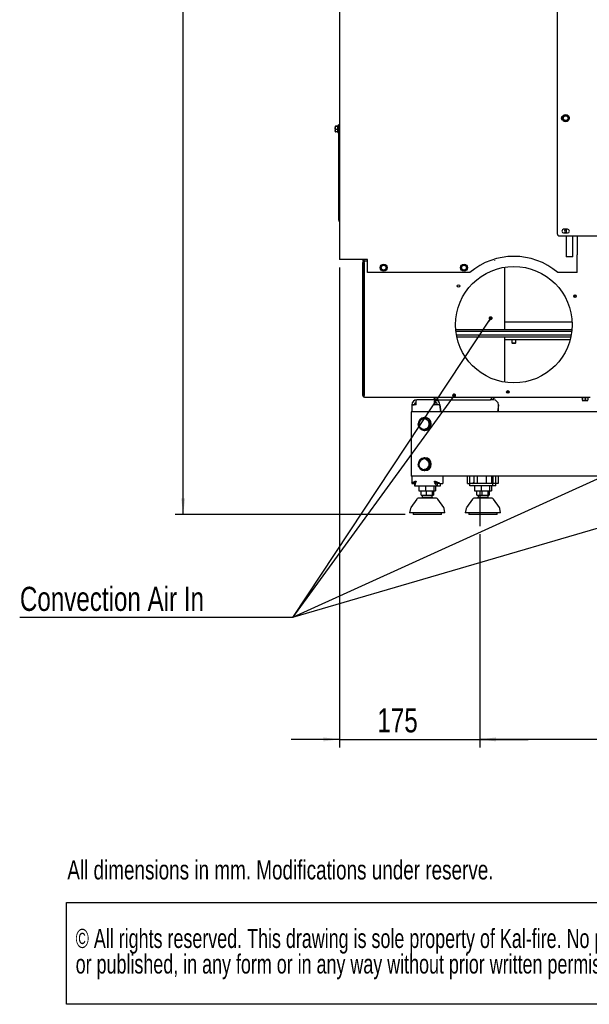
# Paper-space layout 'achteraanzicht' of a CAD drawing. Header units: millimetres. Extents: x 15 to 204, y 7 to 289.
# Tile 1 of 8: x 15 to 86, y 7 to 129. Entities that reach past the tile are written whole.
import ezdxf

# ---------------------------------------------------------------- set-up
doc = ezdxf.new("R2010")
doc.units = ezdxf.units.MM
doc.layers.add('MATEN', color=7, linetype='Continuous')
doc.layers.add('SLD-0', color=179, linetype='Continuous')
doc.styles.add('SLDTEXTSTYLE0', font='TXT', dxfattribs={"width": 0.738397})
doc.styles.add('SLDTEXTSTYLE1', font='TXT', dxfattribs={"width": 0.7})
doc.styles.add('SLDTEXTSTYLE4', font='TXT', dxfattribs={"width": 0.75})
doc.dimstyles.new('SLDDIMSTYLE2', dxfattribs={"dimtxt": 3, "dimasz": 2, "dimexe": 0, "dimexo": 0.0625, "dimgap": 0.75, "dimtad": 1, "dimdec": 0, "dimlfac": 10, "dimrnd": 1e-09, "dimzin": 12, "dimdsep": 46, "dimtxsty": 'SLDTEXTSTYLE4', "dimsah": 1, "dimcen": 0.09, "dimadec": 0, "dimazin": 3, "dimtfac": 1, "dimtofl": 0, "dimtmove": 0, "dimatfit": 3, "dimfxl": 0, "dimfrac": 2, "dimtolj": 1, "dimtzin": 12, "dimarcsym": 0})
doc.dimstyles.new('SLDDIMSTYLE3', dxfattribs={"dimtxt": 3, "dimasz": 2, "dimexe": 0, "dimexo": 0.0625, "dimgap": 0.75, "dimtad": 1, "dimdec": 0, "dimlfac": 10, "dimrnd": 1e-09, "dimzin": 12, "dimdsep": 46, "dimtxsty": 'SLDTEXTSTYLE4', "dimsah": 1, "dimcen": 0.09, "dimadec": 0, "dimazin": 3, "dimtfac": 1, "dimtmove": 0, "dimatfit": 0, "dimfxl": 0, "dimfrac": 2, "dimtolj": 1, "dimtzin": 12, "dimarcsym": 0})
doc.dimstyles.new('SLDDIMSTYLE6', dxfattribs={"dimtxt": 0.18, "dimasz": 0.5, "dimexe": 0, "dimexo": 0.0625, "dimgap": 0, "dimtad": 0, "dimtih": 1, "dimtoh": 1, "dimdec": 0, "dimrnd": 1e-09, "dimzin": 0, "dimdsep": 46, "dimtxsty": 'Standard', "dimblk1": 'DOT', "dimblk2": 'DOT', "dimsah": 1, "dimcen": 0.09, "dimadec": 0, "dimazin": 0, "dimtfac": 0.5, "dimtdec": 0, "dimtofl": 0, "dimtmove": 0, "dimatfit": 3, "dimldrblk": 'DOT', "dimfxl": 0, "dimfrac": 2, "dimtolj": 1, "dimtzin": 0, "dimarcsym": 0})

# ---------------------------------------------------------------- blocks, each defined once
blk = doc.blocks.new('SW_NOTE_11')
at = {"layer": 'MATEN', "color": 0}
for p, q in [((-0.09, -6.32), (-0.09, 6.37)), ((-0.09, 6.37), (174.32, 6.37)), ((174.32, 6.37), (174.32, -6.32)), ((174.32, -6.32), (-0.09, -6.32))]:
    blk.add_line(p, q, dxfattribs=at)
at = {"layer": 'MATEN', "color": 0, "attachment_point": 1, "style": 'SLDTEXTSTYLE1'}
for s, insert, char_height in [('© All rights reserved. This drawing is sole property of Kal-fire. No part of this drawing may be reproduced,', (1.04, 3.07), 2.38125), ('or published, in any form or in any way without prior written permission from Kal-fire.', (1.04, -0.11), 2.3813)]:
    blk.add_mtext(s, dxfattribs=dict(at, insert=insert, char_height=char_height))
blk = doc.blocks.new('_D_66')
at = {"layer": 'MATEN'}
for p, q in [((72.6, 65.01), (72.6, 38.48)), ((140.95, 65.13), (140.95, 38.48)), ((140.95, 39.48), (72.6, 39.48))]:
    blk.add_line(p, q, dxfattribs=at)
for points in [[(72.6, 39.48), (74.6, 39.23), (74.6, 39.73)], [(140.95, 39.48), (138.95, 39.73), (138.95, 39.23)]]:
    blk.add_solid(points, dxfattribs=at)
at = {"layer": 'MATEN', "insert": (102.25, 43.35), "char_height": 3, "attachment_point": 1, "style": 'SLDTEXTSTYLE4'}
blk.add_mtext('684', dxfattribs=at)
blk = doc.blocks.new('_D_67')
at = {"layer": 'MATEN'}
for p, q in [((55.13, 98.19), (55.13, 38.48)), ((72.6, 65.01), (72.6, 38.48)), ((55.13, 39.48), (49.13, 39.48)), ((55.13, 39.48), (72.6, 39.48)), ((72.6, 39.48), (78.6, 39.48))]:
    blk.add_line(p, q, dxfattribs=at)
for points in [[(55.13, 39.48), (53.13, 39.73), (53.13, 39.23)], [(72.6, 39.48), (74.6, 39.23), (74.6, 39.73)]]:
    blk.add_solid(points, dxfattribs=at)
at = {"layer": 'MATEN', "insert": (59.85, 43.35), "char_height": 3, "attachment_point": 1, "style": 'SLDTEXTSTYLE4'}
blk.add_mtext('175', dxfattribs=at)
blk = doc.blocks.new('_D_69')
at = {"layer": 'MATEN'}
for p, q in [((90.53, 229.03), (34.67, 229.03)), ((35.67, 67.48), (35.67, 229.03)), ((63.31, 67.48), (34.67, 67.48))]:
    blk.add_line(p, q, dxfattribs=at)
for points in [[(35.67, 229.03), (35.42, 227.03), (35.92, 227.03)], [(35.67, 67.48), (35.92, 69.48), (35.42, 69.48)]]:
    blk.add_solid(points, dxfattribs=at)
at = {"layer": 'MATEN', "char_height": 3, "attachment_point": 1, "rotation": 90, "style": 'SLDTEXTSTYLE4'}
for s, insert in [('- 1666', (31.8, 155.33)), ('1616', (31.8, 145.36))]:
    blk.add_mtext(s, dxfattribs=dict(at, insert=insert))
blk = doc.blocks.new('_DOT')
at = {"color": 0, "linetype": 'ByBlock', "lineweight": -2}
blk.add_line((-0.5, 0), (-1, 0), dxfattribs=at)
at = {"color": 0, "linetype": 'ByBlock', "const_width": 0.5}
blk.add_lwpolyline([(-0.25, 0, 1), (0.25, 0, 1)], format="xyb", close=True, dxfattribs=at)

psp = doc.layouts.new('achteraanzicht')

# ---------------------------------------------------------------- linework, layer by layer
at = {"color": 7, "linetype": 'Continuous', "lineweight": 25}
for p, q in [((55.13, 223.89), (55.13, 99.19)), ((82.23, 143.39), (82.23, 102.44)), ((82.97, 116.96), (82.87, 116.79)), ((82.87, 116.79), (82.97, 116.61)), ((83.07, 117.14), (82.97, 116.96)), ((82.97, 116.61), (83.07, 116.44)), ((83.28, 117.14), (83.07, 117.14)), ((83.07, 116.44), (83.28, 116.44)), ((83.58, 116.96), (83.48, 117.14)), ((83.48, 116.44), (83.58, 116.61)), ((83.68, 116.79), (83.58, 116.96)), ((83.58, 116.61), (83.68, 116.79)), ((54.6, 115.79), (54.62, 115.81)), ((54.62, 115.76), (54.6, 115.79)), ((54.6, 115.79), (54.6, 115.57)), ((54.6, 115.57), (54.62, 115.76)), ((54.6, 115.57), (54.6, 115.23)), ((54.6, 115.23), (54.62, 115.39)), ((54.62, 115.07), (54.6, 115.23)), ((54.6, 115.23), (54.6, 115.09)), ((54.93, 115.81), (54.62, 115.81)), ((54.93, 115.76), (54.62, 115.76)), ((54.93, 115.39), (54.62, 115.39)), ((55.03, 115.88), (54.93, 115.88)), ((54.93, 115), (54.93, 115.88)), ((55.03, 115.69), (55.03, 115.99)), ((55.03, 115.99), (55.13, 115.99)), ((55.03, 104.39), (55.03, 115.69)), ((54.6, 115.09), (54.62, 115.07)), ((54.93, 115.07), (54.62, 115.07)), ((54.93, 115), (55.03, 115)), ((55.03, 104.09), (55.03, 104.39)), ((55.03, 104.09), (55.13, 104.09)), ((55.13, 103.89), (55.08, 103.97)), ((83.53, 102.96), (83.03, 102.96)), ((83.36, 102.96), (83.36, 102.51)), ((82.53, 102.14), (131.13, 102.14)), ((83.03, 102.51), (83.53, 102.51)), ((83.36, 102.14), (83.36, 99.54)), ((84.16, 99.54), (84.16, 102.14)), ((84.73, 102.14), (84.73, 99.79)), ((83.37, 99.54), (83.36, 99.54)), ((84.16, 99.54), (83.37, 99.54)), ((84.16, 99.54), (84.16, 99.54)), ((84.73, 97.59), (84.73, 99.79)), ((55.33, 99.19), (55.13, 99.19)), ((58.63, 99.19), (55.33, 99.19)), ((58.03, 98.84), (58.13, 98.84)), ((58.03, 82.29), (58.03, 98.84)), ((58.04, 99.04), (58.63, 99.04)), ((58.13, 82.29), (58.13, 98.84)), ((58.13, 82.29), (58.13, 98.84)), ((58.13, 98.84), (58.15, 98.84)), ((58.15, 99.17), (58.15, 99.19)), ((58.15, 99.02), (58.15, 99.04)), ((58.15, 93.28), (58.15, 98.9)), ((58.2, 98.84), (58.2, 82.29)), ((58.23, 99.04), (58.23, 98.94)), ((58.63, 97.59), (58.63, 99.19)), ((60.32, 98.36), (60.22, 98.19)), ((60.22, 98.19), (60.32, 98.01)), ((60.42, 98.54), (60.32, 98.36)), ((60.63, 98.54), (60.42, 98.54)), ((60.93, 98.36), (60.83, 98.54)), ((61.03, 98.19), (60.93, 98.36)), ((60.93, 98.01), (61.03, 98.19)), ((70.32, 98.36), (70.22, 98.19)), ((70.22, 98.19), (70.32, 98.01)), ((70.42, 98.54), (70.32, 98.36)), ((70.63, 98.54), (70.42, 98.54)), ((70.93, 98.36), (70.83, 98.54)), ((71.03, 98.19), (70.93, 98.36)), ((70.93, 98.01), (71.03, 98.19)), ((74.42, 99.08), (74.42, 99.05)), ((75.7, 90.49), (75.7, 98.25)), ((71.35, 97.59), (58.63, 97.59)), ((60.32, 98.01), (60.42, 97.84)), ((60.42, 97.84), (60.63, 97.84)), ((60.83, 97.84), (60.93, 98.01)), ((70.32, 98.01), (70.42, 97.84)), ((70.42, 97.84), (70.63, 97.84)), ((70.83, 97.84), (70.93, 98.01)), ((84.73, 97.59), (82.3, 97.59)), ((84.43, 94.48), (84.43, 94.8)), ((58.15, 92.98), (58.15, 93.28)), ((58.2, 92.98), (58.15, 92.98)), ((58.15, 92.68), (58.15, 92.98)), ((58.15, 92.68), (58.15, 92.08)), ((58.15, 91.79), (58.15, 92.08)), ((58.15, 91.79), (58.15, 90.66)), ((75.7, 91.43), (84.07, 91.43)), ((58.15, 90.38), (58.15, 90.66)), ((58.15, 90.38), (58.15, 89.78)), ((58.15, 89.48), (58.15, 89.78)), ((58.15, 89.48), (58.2, 89.48)), ((58.15, 89.18), (58.15, 89.48)), ((69.6, 90.49), (84.05, 90.49)), ((69.62, 90.3), (84.03, 90.3)), ((69.62, 90.29), (84.03, 90.29)), ((69.68, 89.84), (83.97, 89.84)), ((69.69, 89.84), (83.97, 89.84)), ((69.74, 89.57), (83.92, 89.57)), ((69.74, 89.57), (83.92, 89.57)), ((75.7, 83.93), (75.7, 89.57)), ((58.15, 85.03), (58.15, 89.18)), ((75.7, 89.23), (83.83, 89.23)), ((76.58, 89.23), (76.58, 88.83)), ((76.58, 88.83), (76.61, 88.79)), ((76.58, 88.83), (77.07, 88.83)), ((76.61, 88.79), (77.03, 88.79)), ((77.03, 88.79), (77.04, 88.79)), ((77.04, 88.79), (77.08, 88.83)), ((77.07, 88.83), (77.08, 88.83)), ((77.08, 88.83), (77.08, 89.23)), ((58.15, 84.73), (58.15, 85.03)), ((58.2, 84.73), (58.15, 84.73)), ((58.13, 82.29), (58.03, 82.29)), ((58.13, 82.29), (58.15, 82.22)), ((75.95, 82.65), (76.01, 82.65)), ((75.96, 82.8), (76.23, 82.8)), ((76.01, 82.65), (76.07, 82.65)), ((76.07, 82.65), (76.07, 82.65)), ((76.21, 82.69), (76.18, 82.69)), ((76.2, 82.69), (76.2, 82.68)), ((58.23, 82.09), (86.33, 82.09)), ((64.14, 81.13), (64.44, 81.13)), ((64.14, 81.11), (64.14, 80.23)), ((67.02, 81.73), (64.74, 81.73)), ((66.94, 81.13), (66.98, 81.13)), ((67.02, 81.73), (67.02, 81.43)), ((67.4, 81.73), (67.02, 81.73)), ((67.4, 81.73), (73.9, 81.73)), ((67.61, 81.13), (67.73, 80.23)), ((67.73, 80.23), (67.61, 81.11)), ((74.31, 81.73), (73.9, 81.73)), ((74.91, 81.13), (74.79, 80.23)), ((74.91, 81.06), (74.8, 80.23)), ((74.9, 81.06), (74.91, 81.06)), ((74.91, 80.23), (74.91, 81.06)), ((85.25, 82.09), (85.25, 81.99)), ((85.69, 81.99), (85.25, 81.99)), ((85.34, 81.99), (85.34, 81.68)), ((85.51, 81.66), (85.34, 81.68)), ((85.34, 81.66), (85.51, 81.66)), ((85.69, 81.68), (85.51, 81.66)), ((85.51, 81.66), (85.86, 81.66)), ((86.13, 81.99), (85.69, 81.99)), ((85.69, 81.99), (85.69, 81.68)), ((85.86, 81.66), (85.69, 81.68)), ((86.04, 81.68), (85.86, 81.66)), ((85.86, 81.66), (86.04, 81.66)), ((86.04, 81.99), (86.04, 81.68)), ((86.13, 81.99), (86.13, 82.09)), ((64.03, 80.23), (64.03, 72.23)), ((67.47, 80.23), (64.03, 80.23)), ((67.53, 80.23), (67.47, 80.23)), ((146.12, 80.23), (67.53, 80.23)), ((65.08, 79.19), (65.41, 79.33)), ((65.75, 79.53), (65.73, 79.53)), ((65.77, 79.47), (66.05, 79.24)), ((65.83, 79.47), (65.77, 79.47)), ((65.83, 79.47), (66.42, 79.02)), ((66.42, 79.02), (66.32, 78.27)), ((66.42, 79.02), (66.36, 79.02)), ((65.57, 77.98), (65.27, 78.21)), ((65.63, 77.98), (65.57, 77.98)), ((66.32, 78.27), (65.63, 77.98)), ((65.73, 77.93), (65.75, 77.93)), ((66.26, 78.27), (65.91, 78.13)), ((66.32, 78.27), (66.26, 78.27)), ((65.08, 74.19), (65.41, 74.33)), ((65.75, 74.53), (65.73, 74.53)), ((65.77, 74.47), (66.05, 74.24)), ((65.83, 74.47), (65.77, 74.47)), ((65.83, 74.47), (66.42, 74.02)), ((66.42, 74.02), (66.32, 73.27)), ((66.42, 74.02), (66.36, 74.02)), ((65.57, 72.98), (65.27, 73.21)), ((65.63, 72.98), (65.57, 72.98)), ((66.32, 73.27), (65.63, 72.98)), ((65.73, 72.93), (65.75, 72.93)), ((66.26, 73.27), (65.91, 73.13)), ((66.32, 73.27), (66.26, 73.27)), ((67.47, 72.23), (64.03, 72.23)), ((64.14, 72.23), (64.14, 71.36)), ((64.14, 71.34), (64.44, 71.34)), ((64.44, 71.34), (64.46, 71.34)), ((64.45, 71.33), (64.45, 71.03)), ((67.15, 71.41), (67.15, 71.52)), ((67.61, 71.34), (67.31, 71.34)), ((67.31, 71.03), (67.31, 71.33)), ((67.53, 72.23), (67.47, 72.23)), ((146.12, 72.23), (67.53, 72.23)), ((67.61, 71.34), (67.99, 71.34)), ((67.63, 71.33), (67.69, 71.33)), ((67.69, 71.03), (67.69, 71.33)), ((67.99, 72.23), (67.99, 71.34)), ((71.06, 71.34), (71.06, 72.23)), ((71.06, 71.34), (71.36, 71.34)), ((71.36, 71.34), (71.36, 72.23)), ((71.74, 71.34), (71.36, 71.34)), ((71.36, 71.03), (71.36, 71.33)), ((74.22, 71.33), (71.36, 71.33)), ((71.9, 71.33), (71.9, 72.23)), ((72.32, 71.33), (72.32, 72.23)), ((73.41, 71.33), (73.41, 72.23)), ((74.08, 71.33), (74.08, 72.23)), ((74.22, 71.03), (74.22, 71.33)), ((74.6, 71.33), (74.22, 71.33)), ((74.23, 72.23), (74.23, 71.34)), ((74.53, 71.34), (74.23, 71.34)), ((74.53, 72.23), (74.53, 71.34)), ((74.91, 71.34), (74.53, 71.34)), ((74.59, 71.34), (74.6, 71.33)), ((74.6, 71.03), (74.6, 71.33)), ((74.91, 71.34), (74.9, 71.36)), ((74.91, 71.36), (74.91, 72.23)), ((64.45, 71.03), (67.31, 71.03)), ((65.02, 71.03), (65.02, 70.43)), ((65.02, 70.43), (65.85, 70.43)), ((65.29, 69.88), (65.29, 70.38)), ((65.9, 70.38), (65.29, 70.38)), ((65.29, 69.88), (65.9, 69.88)), ((65.43, 69.88), (65.43, 69.59)), ((65.46, 70.43), (65.46, 70.38)), ((65.85, 71.03), (65.85, 70.43)), ((65.85, 70.43), (66.88, 70.43)), ((65.9, 70.38), (65.9, 69.88)), ((66.67, 70.38), (65.9, 70.38)), ((65.9, 69.88), (66.67, 69.88)), ((66.66, 70.38), (66.66, 70.43)), ((66.67, 70.38), (66.67, 69.88)), ((66.83, 70.38), (66.67, 70.38)), ((66.67, 69.88), (66.83, 69.88)), ((66.68, 69.59), (66.68, 69.88)), ((66.83, 70.38), (66.83, 69.88)), ((66.88, 71.03), (66.88, 70.43)), ((66.88, 70.43), (67.1, 70.43)), ((67.1, 71.03), (67.1, 70.43)), ((67.31, 71.03), (67.69, 71.03)), ((74.22, 71.03), (71.36, 71.03)), ((71.95, 71.03), (71.95, 70.43)), ((71.95, 70.43), (72.78, 70.43)), ((72.22, 69.88), (72.22, 70.38)), ((72.83, 70.38), (72.22, 70.38)), ((72.22, 69.88), (72.83, 69.88)), ((72.37, 69.88), (72.37, 69.59)), ((72.39, 70.43), (72.39, 70.38)), ((72.78, 71.03), (72.78, 70.43)), ((72.78, 70.43), (73.81, 70.43)), ((72.83, 70.38), (72.83, 69.88)), ((73.6, 70.38), (72.83, 70.38)), ((72.83, 69.88), (73.6, 69.88)), ((73.59, 70.38), (73.59, 70.43)), ((73.6, 70.38), (73.6, 69.88)), ((73.76, 70.38), (73.6, 70.38)), ((73.6, 69.88), (73.76, 69.88)), ((73.62, 69.59), (73.62, 69.88)), ((73.76, 70.38), (73.76, 69.88)), ((73.81, 71.03), (73.81, 70.43)), ((73.81, 70.43), (74.03, 70.43)), ((74.03, 71.03), (74.03, 70.43)), ((74.6, 71.03), (74.22, 71.03)), ((64.75, 69.39), (63.99, 68.32)), ((66.68, 69.59), (65.43, 69.59)), ((68.13, 68.32), (67.37, 69.39)), ((71.68, 69.39), (70.92, 68.32)), ((73.62, 69.59), (72.37, 69.59)), ((75.06, 68.32), (74.3, 69.39)), ((63.95, 68.23), (63.86, 67.68)), ((63.98, 67.68), (63.86, 67.68)), ((68.26, 67.68), (63.98, 67.68)), ((64.31, 67.68), (64.31, 67.48)), ((67.81, 67.48), (64.31, 67.48)), ((67.81, 67.48), (67.81, 67.68)), ((68.26, 67.68), (68.17, 68.23)), ((70.88, 68.23), (70.79, 67.68)), ((70.91, 67.68), (70.79, 67.68)), ((75.19, 67.68), (70.91, 67.68)), ((71.24, 67.68), (71.24, 67.48)), ((74.74, 67.48), (71.24, 67.48)), ((74.74, 67.48), (74.74, 67.68)), ((75.19, 67.68), (75.1, 68.23))]:
    psp.add_line(p, q, dxfattribs=at)
at = {"color": 7, "linetype": 'Continuous', "lineweight": 25, "flags": 128}
for points in [[(76.22, 82.69), (76.22, 82.69), (76.25, 82.71)], [(64.66, 81.13), (64.66, 81.25), (64.66, 81.36), (64.67, 81.46), (64.68, 81.55), (64.69, 81.63), (64.71, 81.68), (64.72, 81.72), (64.74, 81.73)], [(66.94, 81.13), (66.94, 81.25), (66.94, 81.36), (66.95, 81.46), (66.96, 81.55), (66.97, 81.63), (66.99, 81.68), (67, 81.72), (67.02, 81.73)], [(64.98, 78.47), (64.96, 78.56), (64.94, 78.73)], [(64.98, 73.47), (64.96, 73.56), (64.94, 73.73)]]:
    psp.add_lwpolyline(points, dxfattribs=at)
at = {"color": 7, "linetype": 'Continuous', "lineweight": 25}
for centre, radius in [((83.28, 116.79), 0.44), ((83.28, 116.79), 0.3), ((60.63, 98.19), 0.44), ((60.63, 98.19), 0.3), ((76.83, 91.09), 7.25), ((70.63, 98.19), 0.44), ((70.63, 98.19), 0.3), ((69.95, 95.91), 0.16), ((84.44, 94.64), 0.16), ((76.09, 82.72), 0.16)]:
    psp.add_circle(centre, radius, dxfattribs=at)
for centre, radius, start, end in [((82.93, 116.79), 0.225, 97.569, 262.431), ((83.28, 116.79), 0.35, 150, 210), ((83.28, 116.79), 0.35, 90, 150), ((83.28, 116.79), 0.35, 210, 270), ((83.28, 116.79), 0.35, 30, 90), ((83.28, 116.79), 0.35, 270, 330), ((83.28, 116.79), 0.35, 330, 30), ((83.53, 116.79), 0.225, 315.9661, 44.0339), ((55.43, 104.17), 0.4, 191.5932, 210), ((83.03, 102.74), 0.225, 90, 270), ((83.53, 102.74), 0.225, 270, 90), ((82.53, 102.44), 0.3, 180, 270), ((83.28, 102.74), 0.16, 57.0403, 302.9597), ((76.83, 91.09), 8.5, 49.8808, 130.1192), ((58.04, 99.06), 0.025, 133.6028, 270), ((58.42, 98.67), 0.569, 114.2045, 133.6028), ((60.63, 98.19), 0.35, 150, 210), ((60.63, 98.19), 0.35, 90, 150), ((60.63, 98.19), 0.35, 30, 90), ((60.63, 98.19), 0.35, 330, 30), ((70.63, 98.19), 0.35, 150, 210), ((70.63, 98.19), 0.35, 90, 150), ((70.63, 98.19), 0.35, 30, 90), ((70.63, 98.19), 0.35, 330, 30), ((60.63, 98.19), 0.35, 210, 270), ((60.63, 98.19), 0.35, 270, 330), ((70.63, 98.19), 0.35, 210, 270), ((70.63, 98.19), 0.35, 270, 330), ((76.05, 82.95), 0.304, 270, 297.1601), ((76.07, 82.95), 0.304, 270, 297.2758), ((67.58, 81.2), 0.608, 158.1676, 186.9593), ((74.31, 81.13), 0.597, 359.7549, 89.7528), ((65.73, 78.73), 0.797, 203.7116, 179.8659), ((65.67, 78.73), 0.649, 112.8005, 172.6744), ((65.67, 78.73), 0.653, 172.4966, 232.1563), ((65.66, 78.74), 0.64, 52.203, 112.6691), ((65.75, 78.73), 0.8, 270.3744, 89.6256), ((65.66, 78.73), 0.649, 292.8005, 352.6744), ((65.65, 78.73), 0.653, 352.4966, 52.1563), ((65.66, 78.72), 0.64, 232.203, 292.6691), ((65.73, 73.73), 0.797, 203.7116, 179.8659), ((65.67, 73.73), 0.649, 112.8005, 172.6744), ((65.67, 73.73), 0.653, 172.4966, 232.1563), ((65.66, 73.74), 0.64, 52.203, 112.6691), ((65.75, 73.73), 0.8, 270.3744, 89.6256), ((65.66, 73.73), 0.649, 292.8005, 352.6744), ((65.65, 73.73), 0.653, 352.4966, 52.1563), ((65.66, 73.72), 0.64, 232.203, 292.6691), ((64.91, 69.28), 0.2, 90, 144.6888), ((67.21, 69.28), 0.2, 35.3112, 90), ((71.84, 69.28), 0.2, 90, 144.6888), ((74.14, 69.28), 0.2, 35.3112, 90), ((64.15, 68.2), 0.2, 144.6888, 170.5377), ((67.97, 68.2), 0.2, 9.4623, 35.3112), ((71.08, 68.2), 0.2, 144.6888, 170.5377), ((74.9, 68.2), 0.2, 9.4623, 35.3112)]:
    psp.add_arc(centre, radius, start, end, dxfattribs=at)
for centre, major_axis, ratio, start_param, end_param in [((64.74, 81.13), (0, 0.6), 0.987599, 0, 1.570796), ((64.74, 81.13), (0, 0.3), 0.983754, 0.233991, 1.570796), ((67.02, 81.13), (0, 0.6), 0.995291, 4.712389, 6.283185), ((67.02, 81.13), (0, 0.3), 0.999136, 4.712389, 6.283185)]:
    psp.add_ellipse(centre, major_axis=major_axis, ratio=ratio, start_param=start_param, end_param=end_param, dxfattribs=at)
for points, knots in [([(83.48, 117.14), (83.46, 117.14), (83.39, 117.14), (83.33, 117.14), (83.28, 117.14)], [0, 0, 0, 0, 0.249165, 1, 1, 1, 1]), ([(83.28, 116.44), (83.33, 116.44), (83.39, 116.44), (83.46, 116.44), (83.48, 116.44)], [0, 0, 0, 0, 0.750835, 1, 1, 1, 1]), ([(54.62, 115.39), (54.61, 115.4), (54.6, 115.46), (54.6, 115.53), (54.6, 115.57)], [0, 0, 0, 0, 0.249165, 1, 1, 1, 1]), ([(58.23, 99.04), (58.2, 99.04), (58.16, 99.03), (58.09, 98.99), (58.05, 98.94), (58.03, 98.88), (58.03, 98.85), (58.03, 98.84)], [0, 0, 0, 0, 0.225341, 0.450723, 0.676104, 0.901486, 1, 1, 1, 1]), ([(58.23, 98.94), (58.21, 98.94), (58.18, 98.93), (58.15, 98.91), (58.13, 98.87), (58.13, 98.85), (58.13, 98.84)], [0, 0, 0, 0, 0.274281, 0.52925, 0.784165, 1, 1, 1, 1]), ([(58.2, 98.84), (58.2, 98.86), (58.22, 98.91), (58.24, 98.97), (58.26, 99.02), (58.28, 99.04), (58.29, 99.04), (58.3, 99.04)], [0, 0, 0, 0, 0.225341, 0.450723, 0.676104, 0.901486, 1, 1, 1, 1]), ([(60.83, 98.54), (60.81, 98.54), (60.74, 98.54), (60.68, 98.54), (60.63, 98.54)], [0, 0, 0, 0, 0.249165, 1, 1, 1, 1]), ([(70.83, 98.54), (70.81, 98.54), (70.74, 98.54), (70.68, 98.54), (70.63, 98.54)], [0, 0, 0, 0, 0.249165, 1, 1, 1, 1]), ([(60.63, 97.84), (60.68, 97.84), (60.74, 97.84), (60.81, 97.84), (60.83, 97.84)], [0, 0, 0, 0, 0.750835, 1, 1, 1, 1]), ([(70.63, 97.84), (70.68, 97.84), (70.74, 97.84), (70.81, 97.84), (70.83, 97.84)], [0, 0, 0, 0, 0.750835, 1, 1, 1, 1]), ([(76.15, 82.68), (76.12, 82.67), (76.07, 82.65), (76.02, 82.65), (76.01, 82.65)], [0, 0, 0, 0, 0.665196, 1, 1, 1, 1]), ([(76.07, 82.65), (76.08, 82.65), (76.12, 82.65), (76.16, 82.66), (76.2, 82.68), (76.2, 82.68)], [0, 0, 0, 0, 0.154234, 0.864288, 1, 1, 1, 1]), ([(76.18, 82.69), (76.17, 82.69), (76.17, 82.69), (76.17, 82.69), (76.16, 82.69), (76.15, 82.69), (76.15, 82.68), (76.15, 82.68)], [0, 0, 0, 0, 0.190497, 0.381318, 0.580317, 0.801602, 1, 1, 1, 1]), ([(76.2, 82.68), (76.2, 82.69), (76.21, 82.69), (76.21, 82.69), (76.22, 82.69), (76.21, 82.69), (76.21, 82.69)], [0, 0, 0, 0, 0.276083, 0.541456, 0.779442, 1, 1, 1, 1]), ([(64.66, 81.13), (64.58, 81.13), (64.43, 81.12), (64.25, 81.12), (64.15, 81.12), (64.15, 81.11), (64.15, 81.11)], [0, 0, 0, 0, 0.272656, 0.545312, 0.817969, 1, 1, 1, 1]), ([(67.4, 81.73), (67.31, 81.74), (67.13, 81.76), (66.91, 81.9), (66.83, 82.03), (66.8, 82.09)], [0, 0, 0, 0, 0.372798, 0.745596, 1, 1, 1, 1]), ([(67.2, 82.09), (67.22, 82.05), (67.25, 81.94), (67.3, 81.81), (67.36, 81.74), (67.39, 81.73), (67.4, 81.73)], [0, 0, 0, 0, 0.172947, 0.503776, 0.834605, 1, 1, 1, 1]), ([(73.9, 81.73), (73.92, 81.74), (73.97, 81.75), (74.03, 81.89), (74.08, 82.01), (74.1, 82.09), (74.1, 82.09)], [0, 0, 0, 0, 0.328644, 0.657315, 0.985986, 1, 1, 1, 1]), ([(74.5, 82.09), (74.47, 82.03), (74.39, 81.9), (74.17, 81.76), (73.99, 81.74), (73.9, 81.73)], [0, 0, 0, 0, 0.254404, 0.627202, 1, 1, 1, 1]), ([(64.98, 78.44), (64.98, 78.46), (64.99, 78.59), (65.01, 78.71), (65.02, 78.81)], [0, 0, 0, 0, 0.186523, 1, 1, 1, 1]), ([(65.27, 78.21), (65.26, 78.22), (65.16, 78.3), (65.07, 78.37), (64.98, 78.44)], [0, 0, 0, 0, 0.0702148, 1, 1, 1, 1]), ([(65.02, 78.81), (65.03, 78.84), (65.04, 78.97), (65.06, 79.09), (65.08, 79.19)], [0, 0, 0, 0, 0.21268, 1, 1, 1, 1]), ([(65.41, 79.33), (65.42, 79.33), (65.54, 79.38), (65.66, 79.43), (65.77, 79.47)], [0, 0, 0, 0, 0.070215, 1, 1, 1, 1]), ([(66.05, 79.24), (66.06, 79.24), (66.16, 79.16), (66.26, 79.09), (66.36, 79.02)], [0, 0, 0, 0, 0.0702148, 1, 1, 1, 1]), ([(66.3, 78.64), (66.29, 78.54), (66.27, 78.42), (66.26, 78.29), (66.26, 78.27)], [0, 0, 0, 0, 0.813477, 1, 1, 1, 1]), ([(66.36, 79.02), (66.34, 78.92), (66.32, 78.8), (66.3, 78.67), (66.3, 78.64)], [0, 0, 0, 0, 0.78732, 1, 1, 1, 1]), ([(65.91, 78.13), (65.9, 78.13), (65.78, 78.08), (65.67, 78.03), (65.57, 77.98)], [0, 0, 0, 0, 0.070215, 1, 1, 1, 1]), ([(64.98, 73.44), (64.98, 73.46), (64.99, 73.59), (65.01, 73.71), (65.02, 73.81)], [0, 0, 0, 0, 0.186523, 1, 1, 1, 1]), ([(65.02, 73.81), (65.03, 73.84), (65.04, 73.97), (65.06, 74.09), (65.08, 74.19)], [0, 0, 0, 0, 0.21268, 1, 1, 1, 1]), ([(65.41, 74.33), (65.42, 74.33), (65.54, 74.38), (65.66, 74.43), (65.77, 74.47)], [0, 0, 0, 0, 0.070215, 1, 1, 1, 1]), ([(66.05, 74.24), (66.06, 74.24), (66.16, 74.16), (66.26, 74.09), (66.36, 74.02)], [0, 0, 0, 0, 0.0702148, 1, 1, 1, 1]), ([(66.3, 73.64), (66.29, 73.54), (66.27, 73.42), (66.26, 73.29), (66.26, 73.27)], [0, 0, 0, 0, 0.813477, 1, 1, 1, 1]), ([(66.36, 74.02), (66.34, 73.92), (66.32, 73.8), (66.3, 73.67), (66.3, 73.64)], [0, 0, 0, 0, 0.78732, 1, 1, 1, 1]), ([(65.27, 73.21), (65.26, 73.22), (65.16, 73.3), (65.07, 73.37), (64.98, 73.44)], [0, 0, 0, 0, 0.0702148, 1, 1, 1, 1]), ([(65.91, 73.13), (65.9, 73.13), (65.78, 73.08), (65.67, 73.03), (65.57, 72.98)], [0, 0, 0, 0, 0.070215, 1, 1, 1, 1]), ([(64.15, 71.36), (64.14, 71.37), (64.14, 71.41), (64.22, 71.47), (64.37, 71.53), (64.53, 71.59), (64.63, 71.62), (64.66, 71.63)], [0, 0, 0, 0, 0.154548, 0.39984, 0.645133, 0.890425, 1, 1, 1, 1]), ([(64.44, 71.36), (64.44, 71.38), (64.44, 71.42), (64.5, 71.49), (64.58, 71.55), (64.63, 71.59), (64.65, 71.6)], [0, 0, 0, 0, 0.23905, 0.552084, 0.865042, 1, 1, 1, 1]), ([(64.62, 71.51), (64.6, 71.47), (64.56, 71.41), (64.5, 71.34), (64.47, 71.33), (64.45, 71.33)], [0, 0, 0, 0, 0.315163, 0.657582, 1, 1, 1, 1]), ([(66.94, 71.63), (67.01, 71.61), (67.15, 71.56), (67.35, 71.5), (67.51, 71.43), (67.59, 71.38), (67.61, 71.35), (67.61, 71.34)], [0, 0, 0, 0, 0.224856, 0.44975, 0.674644, 0.899538, 1, 1, 1, 1]), ([(67.01, 71.61), (67.05, 71.59), (67.12, 71.54), (67.21, 71.47), (67.29, 71.4), (67.31, 71.36), (67.31, 71.34)], [0, 0, 0, 0, 0.214697, 0.489511, 0.764259, 1, 1, 1, 1]), ([(71.9, 71.52), (71.88, 71.5), (71.82, 71.46), (71.76, 71.4), (71.74, 71.36), (71.74, 71.34)], [0, 0, 0, 0, 0.247293, 0.652404, 1, 1, 1, 1]), ([(71.74, 71.33), (71.77, 71.33), (71.83, 71.34), (71.88, 71.39), (71.9, 71.41)], [0, 0, 0, 0, 0.539982, 1, 1, 1, 1]), ([(66.43, 69.48), (66.36, 69.48), (66.22, 69.48), (66, 69.48), (65.77, 69.48), (65.55, 69.48), (65.35, 69.48), (65.18, 69.48), (65.05, 69.48), (64.97, 69.48), (64.92, 69.48), (64.92, 69.48), (64.92, 69.48)], [0, 0, 0, 0, 0.096434, 0.198644, 0.305103, 0.413822, 0.52254, 0.628999, 0.731209, 0.827643, 0.924077, 1, 1, 1, 1]), ([(65.44, 69.59), (65.42, 69.57), (65.38, 69.54), (65.34, 69.5), (65.33, 69.48)], [0, 0, 0, 0, 0.520624, 1, 1, 1, 1]), ([(67.2, 69.48), (67.2, 69.48), (67.21, 69.48), (67.17, 69.48), (67.1, 69.48), (66.97, 69.48), (66.81, 69.48), (66.63, 69.48), (66.49, 69.48), (66.43, 69.48)], [0, 0, 0, 0, 0.0401149, 0.2025772, 0.3684872, 0.5343972, 0.6968595, 0.8528373, 1, 1, 1, 1]), ([(66.79, 69.48), (66.76, 69.52), (66.72, 69.56), (66.68, 69.59), (66.68, 69.59)], [0, 0, 0, 0, 0.97787, 1, 1, 1, 1]), ([(73.36, 69.48), (73.29, 69.48), (73.15, 69.48), (72.93, 69.48), (72.7, 69.48), (72.48, 69.48), (72.28, 69.48), (72.11, 69.48), (71.99, 69.48), (71.9, 69.48), (71.85, 69.48), (71.85, 69.48), (71.85, 69.48)], [0, 0, 0, 0, 0.096434, 0.198644, 0.305103, 0.413822, 0.52254, 0.628999, 0.731209, 0.827643, 0.924077, 1, 1, 1, 1]), ([(72.37, 69.59), (72.35, 69.57), (72.31, 69.54), (72.27, 69.5), (72.26, 69.48)], [0, 0, 0, 0, 0.520624, 1, 1, 1, 1]), ([(74.13, 69.48), (74.13, 69.48), (74.14, 69.48), (74.11, 69.48), (74.03, 69.48), (73.9, 69.48), (73.74, 69.48), (73.56, 69.48), (73.42, 69.48), (73.36, 69.48)], [0, 0, 0, 0, 0.040115, 0.202577, 0.368487, 0.534397, 0.69686, 0.852837, 1, 1, 1, 1]), ([(73.72, 69.48), (73.69, 69.52), (73.65, 69.56), (73.61, 69.59), (73.61, 69.59)], [0, 0, 0, 0, 0.97787, 1, 1, 1, 1])]:
    psp.add_open_spline(points, degree=3, knots=knots, dxfattribs=at)
for points in [[(58.03, 82.29), (58.03, 82.26), (58.03, 82.21), (58.08, 82.14), (58.15, 82.1), (58.2, 82.09), (58.23, 82.09)], [(58.13, 82.29), (58.13, 82.28), (58.13, 82.25), (58.15, 82.22), (58.19, 82.19), (58.21, 82.19), (58.23, 82.19)], [(58.23, 82.09), (58.22, 82.09), (58.22, 82.1), (58.21, 82.14), (58.2, 82.21), (58.2, 82.26), (58.2, 82.29)], [(67.61, 81.11), (67.59, 81.11), (67.55, 81.12), (67.39, 81.12), (67.18, 81.12), (67.02, 81.13), (66.94, 81.13)], [(64.66, 71.63), (64.64, 71.55), (64.59, 71.39), (64.53, 71.19), (64.49, 71.06), (64.46, 71.04), (64.45, 71.03)], [(67.31, 71.03), (67.27, 71.04), (67.2, 71.06), (67.11, 71.19), (67.01, 71.39), (66.96, 71.55), (66.94, 71.63)], [(67.31, 71.33), (67.28, 71.33), (67.22, 71.34), (67.13, 71.41), (67.05, 71.51), (67, 71.59), (66.98, 71.63)]]:
    psp.add_open_spline(points, degree=3, dxfattribs=at)
at = {"layer": 'MATEN'}
psp.add_line((72.6, 70.38), (72.6, 66.01), dxfattribs=at)

# ---------------------------------------------------------------- block references
psp.add_blockref('SW_NOTE_11', (21.25, 12.83), dxfattribs=at)

# ---------------------------------------------------------------- texts
at = {"layer": 'MATEN', "insert": (15.35, 58.47), "char_height": 3, "attachment_point": 1, "style": 'SLDTEXTSTYLE4'}
psp.add_mtext('Convection Air In', dxfattribs=at)
at = {"layer": 'SLD-0', "color": 179, "insert": (21.25, 24.43), "char_height": 2.3813, "attachment_point": 1, "style": 'SLDTEXTSTYLE0'}
psp.add_mtext('All dimensions in mm. Modifications under reserve.', dxfattribs=at)

# ---------------------------------------------------------------- dimensions: what is measured, and where the dimension line sits
at = {"layer": 'MATEN'}
dim = psp.add_linear_dim(base=(35.67215739, 229.02900502), p1=(64.30935859, 67.47900502), p2=(91.5259313, 229.02900502), angle=90, text='<> - 1666', dimstyle='SLDDIMSTYLE2', dxfattribs=at)
dim.commit()
dim.dimension.update_dxf_attribs({"geometry": '_D_69', "text_midpoint": (35.67215739, 155.90330847), "dimtype": 160})
dim = psp.add_linear_dim(base=(72.6, 39.48), p1=(55.13, 99.19), p2=(72.6, 66.01), dimstyle='SLDDIMSTYLE3', dxfattribs=at)
dim.commit()
dim.dimension.update_dxf_attribs({"geometry": '_D_67', "text_midpoint": (63.08, 39.48), "dimtype": 160})
dim = psp.add_linear_dim(base=(72.59786394, 39.47900502), p1=(140.94786394, 66.12885486), p2=(72.59786394, 66.00854453), angle=0, dimstyle='SLDDIMSTYLE2', dxfattribs=at)
dim.commit()
dim.dimension.update_dxf_attribs({"geometry": '_D_66', "text_midpoint": (105.47735768, 39.47900502), "dimtype": 160})

# ---------------------------------------------------------------- leaders
for points in [[(135.16, 93.67), (49.27, 54.66), (15.32, 54.66)], [(73.94, 91.9), (49.27, 54.66), (15.32, 54.66)], [(69.4, 82.29), (49.27, 54.66), (15.32, 54.66)], [(143.35, 82.09), (49.27, 54.66), (15.32, 54.66)]]:
    psp.add_leader(points, dimstyle='SLDDIMSTYLE6', dxfattribs=at)

doc.saveas('drawing.dxf')
